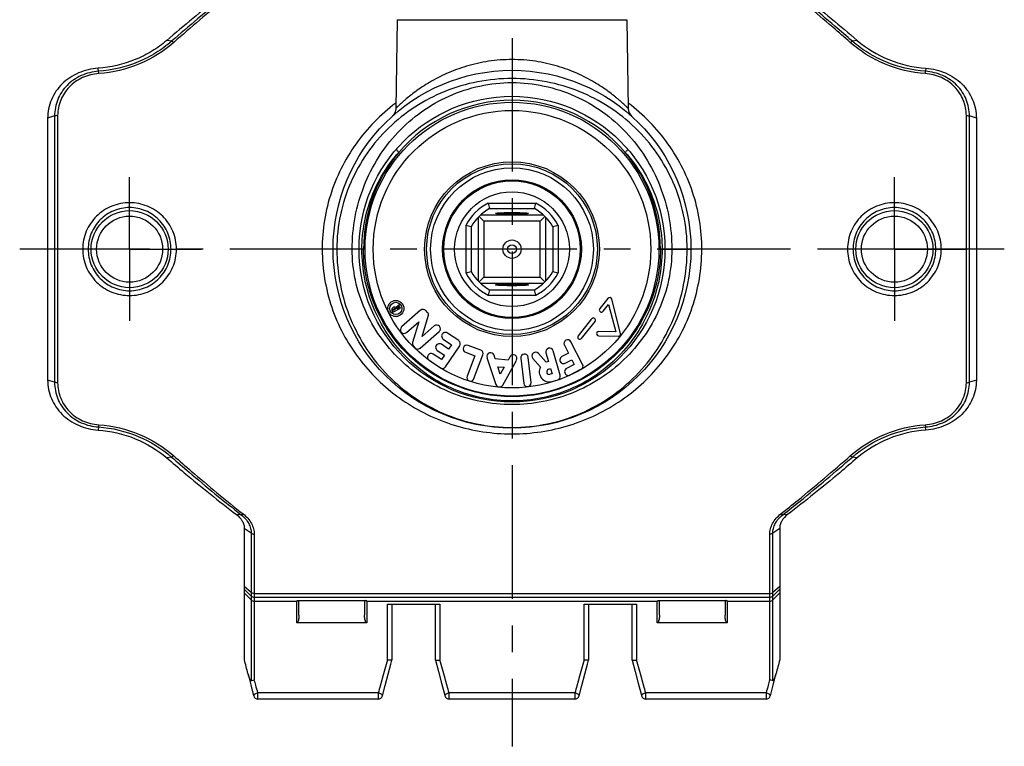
# Model space of a CAD drawing. Header units: millimetres. Extents: x 0 to 1000, y 0 to 1000.
# Tile 1 of 2: x 410 to 590, y 375 to 508. Entities that reach past the tile are written whole.
import ezdxf

# ---------------------------------------------------------------- set-up
doc = ezdxf.new("R2010")
doc.units = ezdxf.units.MM
doc.header["$LTSCALE"] = 65.185185
doc.linetypes.add('CENTER', pattern=[0.6, 0.375, -0.075, 0.075, -0.075])
doc.layers.get('0').update_dxf_attribs({"linetype": 'CONTINUOUS'})
for name, color, linetype in [('ACHSEN_S', 7, 'CONTINUOUS'), ('FASEN', 7, 'CONTINUOUS'), ('KOERPER', 7, 'CONTINUOUS'), ('KONST.EL_MIT_GEO', 7, 'CONTINUOUS')]:
    doc.layers.add(name, color=color, linetype=linetype)

msp = doc.modelspace()

# ---------------------------------------------------------------- linework, layer by layer
at = {"color": 7, "linetype": 'Continuous'}
for p, q in [((495.66, 474.14), (504.34, 474.14)), ((495.91, 473.15), (504.09, 473.15)), ((497, 472.24), (497, 472.24)), ((503, 472.24), (503, 472.24)), ((493.8, 471.51), (493.8, 459.88)), ((493.99, 471.7), (494.85, 470.84)), ((505.81, 471.89), (494.19, 471.89)), ((505.15, 470.84), (494.85, 470.84)), ((494.85, 470.84), (494.85, 460.54)), ((506.01, 471.7), (505.15, 470.84)), ((505.15, 460.54), (505.15, 470.84)), ((506.2, 459.88), (506.2, 471.51)), ((491.55, 470.04), (491.55, 461.35)), ((492.55, 469.79), (492.55, 461.6)), ((507.45, 469.79), (507.45, 461.6)), ((508.45, 470.04), (508.45, 461.35)), ((493.99, 459.68), (494.85, 460.54)), ((494.85, 460.54), (505.15, 460.54)), ((506.01, 459.68), (505.15, 460.54)), ((494.19, 459.49), (505.81, 459.49)), ((495.91, 458.24), (504.09, 458.24)), ((497, 459.15), (497, 459.15)), ((503, 459.15), (503, 459.15)), ((495.66, 457.24), (504.34, 457.24))]:
    msp.add_line(p, q, dxfattribs=at)
for radius in [12.5, 10.5, 1.68, 0.8]:
    msp.add_circle((500, 465.69), radius, dxfattribs=at)
for centre, radius, start, end in [((500, 465.69), 9.5, 117.1908, 152.8092), ((566.4, 491.23), 72.77, 193.5755, 194.3859), ((433.6, 491.23), 72.77, 345.6141, 346.4245), ((500, 465.69), 9.5, 27.1908, 62.8092), ((500, 465.69), 8.5, 118.7958, 151.2042), ((500, 465.69), 8.5, 28.7958, 61.2042), ((473.93, 397.12), 75.01, 75.6262, 76.4123), ((525.53, 399.3), 72.77, 103.5755, 104.3859), ((474.47, 532.09), 72.77, 283.5755, 284.3859), ((500, 465.69), 8.5, 208.7958, 241.2042), ((500, 465.69), 8.5, 298.7958, 331.2042), ((525.53, 532.09), 72.77, 255.6141, 256.4245), ((500, 465.69), 9.5, 207.1908, 242.8092), ((500, 465.69), 9.5, 297.1908, 332.8092), ((566.4, 440.16), 72.77, 165.6141, 166.4245), ((433.6, 440.16), 72.77, 13.5755, 14.3859)]:
    msp.add_arc(centre, radius, start, end, dxfattribs=at)
for points, knots in [([(497, 472.24), (497, 472.25), (497.02, 472.26), (497.07, 472.27), (497.14, 472.29), (497.29, 472.31), (497.54, 472.33), (497.9, 472.35), (498.35, 472.37), (498.87, 472.38), (499.42, 472.39), (500, 472.39), (500.58, 472.39), (501.13, 472.38), (501.65, 472.37), (502.1, 472.35), (502.46, 472.33), (502.71, 472.31), (502.86, 472.29), (502.94, 472.27), (502.98, 472.26), (503, 472.25), (503, 472.24)], [0, 0, 0, 0, 0.00343, 0.010987, 0.023072, 0.03966, 0.085816, 0.147808, 0.223288, 0.309401, 0.402835, 0.500001, 0.597167, 0.6906, 0.776712, 0.852196, 0.91419, 0.960337, 0.976923, 0.989017, 0.996585, 1, 1, 1, 1]), ([(503, 472.24), (502.99, 472.23), (502.96, 472.22), (502.91, 472.2), (502.83, 472.19), (502.67, 472.17), (502.41, 472.15), (502.05, 472.13), (501.6, 472.11), (501.1, 472.1), (500.56, 472.09), (500, 472.09), (499.44, 472.09), (498.9, 472.1), (498.4, 472.11), (497.96, 472.13), (497.59, 472.15), (497.33, 472.17), (497.17, 472.19), (497.09, 472.2), (497.04, 472.22), (497.01, 472.23), (497, 472.24)], [0, 0, 0, 0, 0.005138, 0.014442, 0.02802, 0.045795, 0.093386, 0.155577, 0.230156, 0.314474, 0.405482, 0.4999, 0.594322, 0.685341, 0.769675, 0.844281, 0.906504, 0.954122, 0.97191, 0.985509, 0.994845, 1, 1, 1, 1]), ([(497, 459.15), (497.01, 459.16), (497.04, 459.17), (497.09, 459.18), (497.17, 459.2), (497.33, 459.22), (497.59, 459.24), (497.96, 459.26), (498.4, 459.27), (498.9, 459.29), (499.44, 459.29), (500, 459.3), (500.56, 459.29), (501.1, 459.29), (501.6, 459.27), (502.05, 459.26), (502.41, 459.24), (502.67, 459.22), (502.83, 459.2), (502.91, 459.18), (502.96, 459.17), (502.99, 459.16), (503, 459.15)], [0, 0, 0, 0, 0.005155, 0.014491, 0.02809, 0.045878, 0.093496, 0.155719, 0.230325, 0.314659, 0.405678, 0.5001, 0.594518, 0.685526, 0.769844, 0.844423, 0.906614, 0.954205, 0.97198, 0.985558, 0.994862, 1, 1, 1, 1]), ([(503, 459.15), (503, 459.14), (502.98, 459.13), (502.94, 459.11), (502.86, 459.1), (502.71, 459.08), (502.46, 459.06), (502.1, 459.04), (501.65, 459.02), (501.13, 459.01), (500.58, 459), (500, 458.99), (499.42, 459), (498.87, 459.01), (498.35, 459.02), (497.9, 459.04), (497.54, 459.06), (497.29, 459.08), (497.14, 459.1), (497.07, 459.11), (497.02, 459.13), (497, 459.14), (497, 459.15)], [0, 0, 0, 0, 0.003415, 0.010983, 0.023077, 0.039663, 0.08581, 0.147804, 0.223288, 0.3094, 0.402833, 0.499999, 0.597165, 0.690599, 0.776712, 0.852192, 0.914184, 0.96034, 0.976928, 0.989013, 0.99657, 1, 1, 1, 1])]:
    msp.add_open_spline(points, degree=3, knots=knots, dxfattribs=at)
at = {"layer": 'ACHSEN_S', "color": 40, "linetype": 'CENTER'}
for p, q in [((500, 621.69), (500, 374.65)), ((590.12, 465.69), (409.88, 465.69))]:
    msp.add_line(p, q, dxfattribs=at)
at = {"layer": 'FASEN', "color": 7, "linetype": 'Continuous'}
for p, q in [((415, 489.66), (415, 441.73)), ((585, 489.66), (585, 441.73)), ((451, 414.55), (451, 390.5)), ((549, 414.55), (549, 390.5))]:
    msp.add_line(p, q, dxfattribs=at)
for points, knots in [([(449.54, 514.3), (448.48, 513.49), (444.17, 510.1), (439.94, 506.61), (436.79, 503.9)], [0, 0, 0, 0, 0.242583, 1, 1, 1, 1]), ([(550.46, 514.3), (551.52, 513.49), (555.83, 510.1), (560.06, 506.61), (563.21, 503.9)], [0, 0, 0, 0, 0.242588, 1, 1, 1, 1]), ([(436.79, 503.9), (435.95, 503.18), (434.1, 501.85), (430, 499.79), (426.54, 498.98), (424.22, 498.82)], [0, 0, 0, 0, 0.242186, 0.492655, 1, 1, 1, 1]), ([(563.21, 503.9), (564.92, 502.44), (568.92, 500.04), (573.46, 498.98), (575.78, 498.82)], [0, 0, 0, 0, 0.491223, 1, 1, 1, 1]), ([(424.22, 498.82), (422.99, 498.74), (420.58, 498.16), (418.01, 496.46), (416.48, 494.63), (415.63, 493.09), (415.12, 491.41), (415, 490.24), (415, 489.66)], [0, 0, 0, 0, 0.258031, 0.509754, 0.633234, 0.755502, 0.877451, 1, 1, 1, 1]), ([(575.78, 498.82), (577.01, 498.74), (579.42, 498.16), (581.99, 496.46), (583.52, 494.63), (584.37, 493.09), (584.88, 491.41), (585, 490.24), (585, 489.66)], [0, 0, 0, 0, 0.258051, 0.509767, 0.633244, 0.755509, 0.877455, 1, 1, 1, 1]), ([(415, 441.73), (415, 441.15), (415.12, 439.98), (415.63, 438.3), (416.48, 436.76), (418.01, 434.93), (420.58, 433.23), (422.99, 432.65), (424.22, 432.57)], [0, 0, 0, 0, 0.122549, 0.244498, 0.366766, 0.490246, 0.741969, 1, 1, 1, 1]), ([(585, 441.73), (585, 441.15), (584.88, 439.98), (584.37, 438.3), (583.52, 436.76), (581.99, 434.93), (579.42, 433.23), (577.01, 432.65), (575.78, 432.57)], [0, 0, 0, 0, 0.122545, 0.244491, 0.366756, 0.490233, 0.741949, 1, 1, 1, 1]), ([(424.22, 432.57), (426.54, 432.4), (431.08, 431.35), (435.08, 428.95), (436.79, 427.49)], [0, 0, 0, 0, 0.509119, 1, 1, 1, 1]), ([(575.78, 432.57), (573.46, 432.4), (568.92, 431.35), (564.92, 428.95), (563.21, 427.49)], [0, 0, 0, 0, 0.509195, 1, 1, 1, 1]), ([(436.79, 427.49), (437.86, 426.57), (442.04, 423.02), (446.31, 419.58), (449.54, 417.09)], [0, 0, 0, 0, 0.257224, 1, 1, 1, 1]), ([(563.21, 427.49), (562.14, 426.57), (557.96, 423.02), (553.69, 419.58), (550.46, 417.09)], [0, 0, 0, 0, 0.257226, 1, 1, 1, 1]), ([(449.54, 417.09), (449.97, 416.77), (450.53, 416.18), (450.93, 415.25), (451, 414.78), (451, 414.55)], [0, 0, 0, 0, 0.537865, 0.776191, 1, 1, 1, 1]), ([(550.46, 417.09), (550.03, 416.77), (549.47, 416.18), (549.07, 415.25), (549, 414.78), (549, 414.55)], [0, 0, 0, 0, 0.537866, 0.776191, 1, 1, 1, 1])]:
    msp.add_open_spline(points, degree=3, knots=knots, dxfattribs=at)
at = {"layer": 'KOERPER', "color": 7, "linetype": 'Continuous'}
for p, q in [((479, 507.71), (478.72, 491.46)), ((479, 507.71), (521, 507.71)), ((521, 507.71), (521.28, 491.46)), ((517.55, 456.67), (516.07, 454.81)), ((519.89, 450.23), (518.25, 456.52)), ((478.03, 454.47), (478.18, 454.17)), ((478.39, 455.04), (478.18, 454.93)), ((478.18, 454.17), (479.59, 454.89)), ((478.28, 454.48), (478.23, 454.58)), ((478.28, 454.73), (478.5, 454.84)), ((478.69, 454.69), (478.28, 454.48)), ((478.64, 454.79), (478.69, 454.69)), ((479.28, 455.5), (478.72, 455.03)), ((478.87, 454.86), (479.39, 455.29)), ((478.9, 454.79), (478.87, 454.86)), ((479.49, 455.09), (478.9, 454.79)), ((479.39, 455.29), (479.28, 455.5)), ((479.59, 454.89), (479.49, 455.09)), ((483.28, 454.49), (479.79, 451.44)), ((484.54, 454.09), (484.24, 454.43)), ((516.69, 454.31), (517.69, 455.55)), ((517.69, 455.55), (519, 450.54)), ((483.53, 449.67), (484.68, 453.45)), ((514.58, 452.95), (512.11, 449.85)), ((512.74, 449.35), (515.21, 452.45)), ((480.69, 450.42), (482.93, 452.38)), ((482.93, 452.38), (481.79, 448.6)), ((483.19, 447.56), (486.68, 450.61)), ((485.78, 451.64), (483.53, 449.67)), ((519, 450.54), (515.9, 450.63)), ((487.42, 449.19), (488.92, 448.19)), ((490.25, 448.94), (488.18, 450.32)), ((515.87, 449.83), (519.49, 449.73)), ((481.93, 447.96), (482.23, 447.62)), ((486.32, 447.14), (487.63, 446.26)), ((488.39, 447.39), (487.08, 448.27)), ((487.85, 444.14), (490.43, 447.99)), ((488.92, 448.19), (488.39, 447.39)), ((494.3, 447.19), (491.97, 448.08)), ((508.82, 442.62), (507.52, 447.07)), ((509.59, 448.1), (510.34, 446.64)), ((512.92, 444.6), (510.8, 448.73)), ((484.84, 445.34), (486.9, 443.95)), ((487.1, 445.46), (485.59, 446.47)), ((487.63, 446.26), (487.1, 445.46)), ((491.49, 446.81), (493.18, 446.17)), ((493.18, 446.17), (491.77, 442.46)), ((493.04, 441.98), (494.69, 446.32)), ((495.42, 445.84), (497.06, 440.92)), ((496.94, 445.58), (496.71, 446.27)), ((499.28, 445.36), (496.94, 445.58)), ((498.3, 440.8), (500.82, 445.33)), ((499.63, 446), (499.28, 445.36)), ((501.61, 445.72), (502.14, 441.11)), ((503.49, 441.26), (502.96, 445.87)), ((503.81, 445.69), (505.2, 444.1)), ((506.23, 444.99), (504.83, 446.58)), ((506.22, 446.69), (506.68, 445.11)), ((510.34, 446.64), (509.13, 446.02)), ((509.75, 444.81), (510.96, 445.44)), ((510.96, 445.44), (511.4, 444.58)), ((497.41, 444.17), (498.56, 444.06)), ((497.86, 442.81), (497.41, 444.17)), ((498.56, 444.06), (497.86, 442.81)), ((506.68, 445.11), (506.23, 444.99)), ((506.69, 443.7), (507.06, 443.81)), ((507.06, 443.81), (507.33, 442.89)), ((511.4, 444.58), (510, 443.86)), ((510.62, 442.65), (512.63, 443.69)), ((507.33, 442.89), (506.96, 442.78)), ((507.34, 441.48), (508.36, 441.77))]:
    msp.add_line(p, q, dxfattribs=at)
at = {"layer": 'KOERPER', "color": 40, "linetype": 'CENTER'}
for p, q in [((430, 465.69), (430, 478.85)), ((570, 465.69), (570, 478.85)), ((430, 465.69), (416.84, 465.69)), ((430, 465.69), (430, 452.54)), ((430, 465.69), (443.16, 465.69)), ((570, 465.69), (556.84, 465.69)), ((570, 465.69), (583.16, 465.69)), ((570, 465.69), (570, 452.54))]:
    msp.add_line(p, q, dxfattribs=at)
at = {"layer": 'KOERPER', "color": 7, "linetype": 'Continuous'}
for centre, radius in [((500, 465.69), 12.7), ((478.73, 454.83), 1.47), ((478.73, 454.83), 1.13)]:
    msp.add_circle(centre, radius, dxfattribs=at)
for centre, radius, start, end in [((517.86, 456.42), 0.4, 14.6262, 141.4162), ((478.33, 454.63), 0.34, 117.0544, 207.0544), ((478.33, 454.63), 0.11, 117.0544, 207.0544), ((478.55, 454.74), 0.34, 59.7468, 117.0544), ((478.55, 454.74), 0.11, 27.0544, 117.0544), ((483.73, 453.98), 0.68, 41.1846, 131.1846), ((516.38, 454.56), 0.4, 141.4162, 321.4162), ((484.03, 453.64), 0.68, 343.1846, 41.1846), ((514.9, 452.7), 0.4, 321.4162, 141.4162), ((480.24, 450.93), 0.68, 131.1846, 311.1846), ((486.23, 451.12), 0.68, 311.1846, 131.1846), ((515.88, 450.23), 0.4, 88.2862, 268.4445), ((487.8, 449.76), 0.68, 56.1209, 236.1209), ((489.87, 448.37), 0.68, 326.1209, 56.1209), ((510.19, 448.41), 0.68, 27.3, 207.3), ((512.43, 449.6), 0.4, 141.4162, 321.4162), ((519.5, 450.13), 0.4, 268.4445, 14.6262), ((482.44, 448.41), 0.68, 163.1846, 221.1846), ((482.74, 448.07), 0.68, 221.1846, 311.1846), ((486.7, 447.7), 0.68, 56.1209, 236.1209), ((491.73, 447.44), 0.68, 69.1771, 249.1771), ((494.05, 446.56), 0.68, 339.1771, 69.1771), ((506.87, 446.88), 0.68, 16.258, 196.258), ((485.21, 445.91), 0.68, 56.1209, 236.1209), ((496.07, 446.05), 0.68, 18.4131, 198.4131), ((500.23, 445.67), 0.68, 330.9131, 150.9131), ((502.29, 445.8), 0.68, 6.5547, 186.5547), ((504.32, 446.14), 0.68, 41.258, 221.258), ((509.44, 445.42), 0.68, 117.3, 297.3), ((487.28, 444.52), 0.68, 236.1209, 326.1209), ((506.83, 443.24), 1.84, 152.1076, 286.258), ((506.83, 443.24), 0.48, 106.258, 286.258), ((510.31, 443.25), 0.68, 117.3, 297.3), ((512.32, 444.29), 0.68, 297.3, 27.3), ((492.41, 442.22), 0.68, 159.1771, 339.1771), ((508.17, 442.42), 0.68, 286.258, 16.258), ((497.71, 441.13), 0.68, 198.4131, 330.9131), ((502.82, 441.19), 0.68, 186.5547, 6.5547)]:
    msp.add_arc(centre, radius, start, end, dxfattribs=at)
at = {"layer": 'KONST.EL_MIT_GEO', "color": 7, "linetype": 'Continuous'}
for p, q in [((437.68, 503.76), (436.79, 503.9)), ((563.21, 503.9), (562.32, 503.76)), ((424.31, 498.26), (424.22, 498.82)), ((575.78, 498.82), (575.69, 498.26)), ((416.27, 490.08), (415, 489.66)), ((416.27, 490.08), (416.27, 441.31)), ((416.83, 490.16), (416.83, 441.23)), ((583.17, 441.23), (583.17, 490.16)), ((585, 489.66), (583.73, 490.08)), ((583.73, 441.31), (583.73, 490.08)), ((473.1, 465.69), (467.25, 465.69)), ((526.9, 465.69), (532.75, 465.69)), ((416.27, 441.31), (415, 441.73)), ((585, 441.73), (583.73, 441.31)), ((424.31, 433.13), (424.22, 432.57)), ((575.78, 432.57), (575.69, 433.13)), ((437.68, 427.63), (436.79, 427.49)), ((563.21, 427.49), (562.32, 427.63)), ((450.44, 417.04), (449.54, 417.09)), ((550.46, 417.09), (549.56, 417.04)), ((452.27, 413.66), (451, 414.55)), ((549, 414.55), (547.73, 413.66)), ((452.27, 413.66), (452.27, 386.7)), ((452.83, 413.5), (452.83, 386.81)), ((547.17, 386.81), (547.17, 413.5)), ((547.73, 386.7), (547.73, 413.66)), ((452.27, 402.83), (451, 403.92)), ((549, 403.92), (547.73, 402.83)), ((452.27, 402.17), (451, 403.43)), ((452.27, 401.48), (451, 402.74)), ((452.83, 402.63), (547.17, 402.63)), ((452.83, 401.94), (547.17, 401.94)), ((549, 403.43), (547.73, 402.17)), ((549, 402.74), (547.73, 401.48)), ((452.83, 401.24), (460.6, 401.24)), ((460.6, 397.27), (460.6, 401.29)), ((461, 398.64), (461, 401.36)), ((461.42, 401.37), (461.5, 401.37)), ((461.5, 401.37), (461.5, 401.37)), ((472.5, 401.37), (472.5, 401.37)), ((473, 401.36), (473, 398.64)), ((473.4, 401.29), (473.4, 397.27)), ((473.4, 401.24), (526.6, 401.24)), ((477.2, 400.68), (486.8, 400.68)), ((477.2, 390.46), (477.2, 400.68)), ((478, 400.68), (478, 390.43)), ((486, 390.43), (486, 400.68)), ((486.8, 400.68), (486.8, 390.46)), ((513.2, 400.68), (522.8, 400.68)), ((513.2, 390.46), (513.2, 400.68)), ((514, 400.68), (514, 390.43)), ((522, 390.43), (522, 400.68)), ((522.8, 400.68), (522.8, 390.46)), ((526.6, 397.27), (526.6, 401.29)), ((527, 398.64), (527, 401.36)), ((527.42, 401.37), (527.5, 401.37)), ((527.5, 401.37), (527.5, 401.37)), ((538.5, 401.37), (538.5, 401.37)), ((539, 401.36), (539, 398.64)), ((539.4, 401.29), (539.4, 397.27)), ((539.4, 401.24), (547.17, 401.24)), ((473.4, 397.27), (460.6, 397.27)), ((539.4, 397.27), (526.6, 397.27)), ((477.32, 387.89), (477.8, 389.7)), ((477.8, 389.7), (478, 390.43)), ((478, 390.43), (478, 390.43)), ((486, 390.43), (486.55, 388.36)), ((486, 390.43), (486, 390.43)), ((513.32, 387.89), (513.8, 389.7)), ((513.8, 389.7), (514, 390.43)), ((514, 390.43), (514, 390.43)), ((522, 390.43), (522.55, 388.36)), ((522, 390.43), (522, 390.43)), ((451.68, 387.89), (452.2, 385.89)), ((476.78, 385.82), (477.32, 387.89)), ((486.55, 388.36), (487.12, 386.19)), ((512.78, 385.82), (513.32, 387.89)), ((522.55, 388.36), (523.12, 386.19)), ((547.79, 385.87), (548.32, 387.89)), ((452.2, 385.89), (452.71, 383.9)), ((476.29, 383.9), (476.78, 385.82)), ((487.12, 386.19), (487.58, 384.42)), ((512.29, 383.9), (512.78, 385.82)), ((523.12, 386.19), (523.58, 384.42)), ((547.29, 383.9), (547.79, 385.87)), ((475.51, 384.43), (453.49, 384.43)), ((453.49, 383.3), (453.49, 384.43)), ((475.51, 384.43), (475.51, 383.3)), ((487.58, 384.42), (487.71, 383.9)), ((511.51, 384.43), (488.49, 384.43)), ((488.49, 383.3), (488.49, 384.43)), ((511.51, 384.43), (511.51, 383.3)), ((523.58, 384.42), (523.71, 383.9)), ((546.51, 384.43), (524.49, 384.43)), ((524.49, 383.3), (524.49, 384.43)), ((546.51, 384.43), (546.51, 383.3)), ((452.71, 383.9), (452.71, 383.9)), ((475.51, 383.3), (453.49, 383.3)), ((511.51, 383.3), (488.49, 383.3)), ((546.51, 383.3), (524.49, 383.3))]:
    msp.add_line(p, q, dxfattribs=at)
for points in [[(478.72, 491.46), (478.71, 491.4), (478.71, 491.28), (478.69, 491.16), (478.66, 491.04), (478.63, 490.92), (478.59, 490.8), (478.55, 490.69), (478.5, 490.58), (478.44, 490.47), (478.37, 490.37), (478.3, 490.27), (478.22, 490.18), (478.14, 490.09), (478.06, 490.01)], [(460.75, 401.33), (460.75, 401.33), (460.75, 401.33), (460.75, 401.33), (460.75, 401.33), (460.76, 401.33), (460.77, 401.33), (460.78, 401.34), (460.79, 401.34), (460.81, 401.34), (460.82, 401.34), (460.84, 401.34), (460.86, 401.35), (460.89, 401.35), (460.91, 401.35), (460.94, 401.35), (460.97, 401.36), (461, 401.36), (461.03, 401.36), (461.06, 401.36), (461.1, 401.36), (461.13, 401.36), (461.17, 401.37), (461.21, 401.37), (461.25, 401.37), (461.29, 401.37), (461.33, 401.37), (461.38, 401.37), (461.42, 401.37)], [(461.5, 401.37), (472.56, 401.37), (472.6, 401.37), (472.65, 401.37), (472.69, 401.37), (472.73, 401.37), (472.77, 401.37), (472.81, 401.37), (472.85, 401.36), (472.89, 401.36), (472.92, 401.36), (472.96, 401.36), (472.99, 401.36), (473.02, 401.36), (473.05, 401.35), (473.08, 401.35), (473.1, 401.35), (473.12, 401.35), (473.15, 401.35), (473.17, 401.34), (473.18, 401.34), (473.2, 401.34), (473.21, 401.34), (473.23, 401.34), (473.24, 401.33), (473.24, 401.33), (473.25, 401.33)], [(526.75, 401.33), (526.75, 401.33), (526.75, 401.33), (526.75, 401.33), (526.75, 401.33), (526.76, 401.33), (526.77, 401.33), (526.78, 401.34), (526.79, 401.34), (526.81, 401.34), (526.82, 401.34), (526.84, 401.34), (526.86, 401.35), (526.89, 401.35), (526.91, 401.35), (526.94, 401.35), (526.97, 401.36), (527, 401.36), (527.03, 401.36), (527.06, 401.36), (527.1, 401.36), (527.13, 401.36), (527.17, 401.37), (527.21, 401.37), (527.25, 401.37), (527.29, 401.37), (527.33, 401.37), (527.38, 401.37), (527.42, 401.37)], [(527.5, 401.37), (538.56, 401.37), (538.6, 401.37), (538.65, 401.37), (538.69, 401.37), (538.73, 401.37), (538.77, 401.37), (538.81, 401.37), (538.85, 401.36), (538.89, 401.36), (538.92, 401.36), (538.96, 401.36), (538.99, 401.36), (539.02, 401.36), (539.05, 401.35), (539.08, 401.35), (539.1, 401.35), (539.12, 401.35), (539.15, 401.35), (539.17, 401.34), (539.18, 401.34), (539.2, 401.34), (539.21, 401.34), (539.23, 401.34), (539.24, 401.33), (539.24, 401.33), (539.25, 401.33)]]:
    msp.add_lwpolyline(points, dxfattribs=at)
for centre, radius in [((500, 465.69), 32.75), ((500, 465.69), 28), ((500, 465.69), 26.9), ((500, 465.69), 25.4), ((500, 465.69), 16), ((500, 465.69), 15.64), ((500, 465.69), 14.9), ((430, 465.69), 7.05), ((570, 465.69), 7.05), ((430, 465.69), 6.05), ((570, 465.69), 6.05)]:
    msp.add_circle(centre, radius, dxfattribs=at)
for centre, radius, start, end in [((500, 465.69), 27.27, 40.5074, 139.4926), ((523.28, 491.49), 2, 181, 227.931), ((500.37, 465.71), 27.54, 140.0157, 180.0315), ((499.63, 465.71), 27.54, 359.9685, 39.9844), ((452.83, 402.74), 0.801, 225.133, 270.0212), ((547.17, 402.74), 0.801, 269.9788, 314.867), ((452.83, 402.04), 0.801, 225.133, 270.0212), ((547.17, 402.04), 0.801, 269.9788, 314.867), ((-99.37, 246.11), 569, 14.4361, 14.7005), ((944.05, 256.38), 485.73, 163.9756, 164.3894), ((16.58, 255.42), 489.22, 15.612, 16.0229), ((980.05, 256.38), 485.73, 163.9756, 164.3894), ((52.58, 255.42), 489.22, 15.612, 16.0229), ((1114.07, 242.29), 584.18, 165.30292, 165.56046), ((462.78, 390.82), 11.48, 194.4318, 194.802), ((537.22, 390.82), 11.48, 345.1979, 345.5682), ((22.24, 266.8), 447, 15.4473, 15.5747), ((83.99, 283.84), 382.94, 15.2288, 15.4506), ((878.96, 274.5), 418.16, 164.3813, 164.7589), ((66.6, 269.41), 437.28, 15.2496, 15.6108), ((914.96, 274.5), 418.16, 164.3813, 164.7589), ((102.6, 269.41), 437.28, 15.2496, 15.6108), ((929.26, 280.18), 396.69, 164.5499, 164.764), ((973.72, 267.92), 442.81, 164.4247, 164.5533), ((453.49, 384.1), 0.8, 194.3111, 270), ((475.51, 384.1), 0.8, 270, 345.6773), ((488.49, 384.1), 0.8, 194.311, 270), ((511.51, 384.1), 0.8, 270, 345.6773), ((524.49, 384.1), 0.8, 194.311, 270), ((546.51, 384.1), 0.8, 270, 345.6772)]:
    msp.add_arc(centre, radius, start, end, dxfattribs=at)
for points, knots in [([(450.44, 514.34), (449.37, 513.51), (445.06, 510.07), (440.83, 506.51), (437.68, 503.76)], [0, 0, 0, 0, 0.244548, 1, 1, 1, 1]), ([(450.79, 514.18), (449.73, 513.34), (445.43, 509.88), (441.21, 506.3), (438.08, 503.54)], [0, 0, 0, 0, 0.244531, 1, 1, 1, 1]), ([(561.93, 503.54), (560.87, 504.47), (556.7, 508.1), (552.44, 511.63), (549.21, 514.19)], [0, 0, 0, 0, 0.255227, 1, 1, 1, 1]), ([(562.32, 503.76), (561.25, 504.69), (557.07, 508.3), (552.8, 511.8), (549.56, 514.34)], [0, 0, 0, 0, 0.255208, 1, 1, 1, 1]), ([(437.68, 503.76), (436.79, 502.98), (434.84, 501.55), (430.48, 499.31), (426.79, 498.44), (424.31, 498.26)], [0, 0, 0, 0, 0.242718, 0.491977, 1, 1, 1, 1]), ([(438.08, 503.54), (436.23, 501.92), (431.88, 499.22), (426.91, 498.03), (424.36, 497.85)], [0, 0, 0, 0, 0.491221, 1, 1, 1, 1]), ([(438.08, 503.54), (438.01, 503.6), (437.89, 503.69), (437.75, 503.75), (437.68, 503.76)], [0, 0, 0, 0, 0.572103, 1, 1, 1, 1]), ([(561.92, 503.54), (561.99, 503.6), (562.11, 503.69), (562.25, 503.75), (562.32, 503.76)], [0, 0, 0, 0, 0.572168, 1, 1, 1, 1]), ([(575.64, 497.85), (573.1, 498.03), (569.31, 498.94), (564.84, 501.26), (562.84, 502.73), (561.93, 503.54)], [0, 0, 0, 0, 0.507955, 0.757222, 1, 1, 1, 1]), ([(575.69, 498.26), (573.21, 498.44), (569.52, 499.31), (565.16, 501.55), (563.21, 502.98), (562.32, 503.76)], [0, 0, 0, 0, 0.508023, 0.757283, 1, 1, 1, 1]), ([(500, 500.41), (498.56, 500.41), (495.74, 500.2), (491.72, 499.3), (488.64, 498.16), (486.43, 497.09), (484.94, 496.27), (483.6, 495.43), (482.4, 494.6), (481.35, 493.8), (480.58, 493.16), (480.05, 492.7), (479.71, 492.4), (479.42, 492.13), (479.18, 491.9), (479.01, 491.74), (478.9, 491.63), (478.83, 491.57), (478.78, 491.52), (478.75, 491.49), (478.73, 491.47), (478.72, 491.46), (478.72, 491.46)], [0, 0, 0, 0, 0.182061, 0.357221, 0.520402, 0.596446, 0.668264, 0.73542, 0.79736, 0.853335, 0.902338, 0.923829, 0.943064, 0.95984, 0.973949, 0.985183, 0.989665, 0.993361, 0.996254, 0.998332, 0.999583, 1, 1, 1, 1]), ([(521.28, 491.46), (521.28, 491.45), (521.27, 491.48), (521.25, 491.48), (521.21, 491.52), (521.17, 491.57), (521.1, 491.63), (520.99, 491.74), (520.82, 491.9), (520.58, 492.13), (520.29, 492.4), (519.95, 492.7), (519.57, 493.03), (519.14, 493.39), (518.5, 493.91), (517.6, 494.6), (516.4, 495.43), (515.06, 496.27), (513.57, 497.09), (511.95, 497.87), (510.2, 498.59), (507.67, 499.44), (504.26, 500.2), (501.44, 500.41), (500, 500.41)], [0, 0, 0, 0, 0.000417, 0.001668, 0.003745, 0.006638, 0.010334, 0.014815, 0.026049, 0.040156, 0.056931, 0.076165, 0.097654, 0.121208, 0.146655, 0.202625, 0.264559, 0.331709, 0.403521, 0.479558, 0.559448, 0.642811, 0.817955, 1, 1, 1, 1]), ([(424.31, 498.26), (423.23, 498.18), (421.1, 497.66), (418.43, 495.83), (416.66, 493.18), (416.26, 491.1), (416.27, 490.08)], [0, 0, 0, 0, 0.258586, 0.510483, 0.755952, 1, 1, 1, 1]), ([(424.36, 497.85), (423.35, 497.78), (421.35, 497.28), (418.85, 495.56), (417.21, 493.06), (416.84, 491.12), (416.83, 490.16)], [0, 0, 0, 0, 0.258351, 0.510127, 0.755708, 1, 1, 1, 1]), ([(424.36, 497.85), (424.36, 497.9), (424.34, 498.03), (424.33, 498.17), (424.31, 498.26)], [0, 0, 0, 0, 0.331147, 1, 1, 1, 1]), ([(575.64, 497.85), (575.64, 497.9), (575.66, 498.03), (575.67, 498.17), (575.69, 498.26)], [0, 0, 0, 0, 0.3312, 1, 1, 1, 1]), ([(583.17, 490.16), (583.17, 491.12), (582.79, 493.06), (581.15, 495.56), (578.65, 497.28), (576.65, 497.78), (575.64, 497.85)], [0, 0, 0, 0, 0.244292, 0.489873, 0.741649, 1, 1, 1, 1]), ([(583.73, 490.08), (583.74, 491.1), (583.34, 493.18), (581.57, 495.83), (578.9, 497.66), (576.77, 498.18), (575.69, 498.26)], [0, 0, 0, 0, 0.244048, 0.489517, 0.741414, 1, 1, 1, 1]), ([(500, 496.94), (497.89, 496.94), (493.68, 496.54), (487.64, 494.75), (482.12, 491.87), (477.3, 488.04), (473.31, 483.37), (470.29, 477.97), (468.37, 472), (467.93, 467.8), (467.93, 465.69)], [0, 0, 0, 0, 0.127541, 0.253805, 0.378205, 0.501094, 0.623581, 0.747093, 0.87266, 1, 1, 1, 1]), ([(470.74, 465.69), (470.74, 467.68), (471.11, 471.63), (472.75, 477.32), (475.4, 482.55), (478.95, 487.16), (483.34, 491), (488.43, 493.93), (494.06, 495.77), (498.02, 496.19), (500, 496.19)], [0, 0, 0, 0, 0.126863, 0.252539, 0.376676, 0.499854, 0.623111, 0.747405, 0.873164, 1, 1, 1, 1]), ([(532.07, 465.69), (532.07, 467.8), (531.63, 472), (529.71, 477.97), (526.69, 483.37), (522.7, 488.04), (517.88, 491.87), (512.36, 494.75), (506.32, 496.54), (502.11, 496.94), (500, 496.94)], [0, 0, 0, 0, 0.12734, 0.252907, 0.376419, 0.498906, 0.621795, 0.746195, 0.872459, 1, 1, 1, 1]), ([(500, 496.19), (501.98, 496.19), (505.94, 495.77), (511.57, 493.93), (516.67, 491), (521.05, 487.16), (524.6, 482.55), (527.25, 477.32), (528.89, 471.63), (529.26, 467.68), (529.26, 465.69)], [0, 0, 0, 0, 0.126837, 0.252595, 0.376889, 0.500147, 0.623325, 0.747461, 0.873137, 1, 1, 1, 1]), ([(478.73, 492.45), (477.34, 491.4), (474.7, 489.08), (471.33, 485.04), (468.6, 480.5), (466.61, 475.55), (465.43, 470.31), (465.11, 464.93), (465.68, 459.57), (467.09, 454.39), (469.3, 449.55), (472.23, 445.14), (475.78, 441.25), (479.88, 437.95), (484.45, 435.29), (489.4, 433.34), (494.63, 432.13), (498.21, 431.86), (500, 431.86)], [0, 0, 0, 0, 0.061687, 0.123476, 0.185618, 0.248256, 0.311363, 0.374738, 0.438068, 0.501065, 0.563569, 0.625598, 0.687335, 0.749064, 0.811078, 0.873587, 0.936622, 1, 1, 1, 1]), ([(500, 431.86), (501.79, 431.86), (505.37, 432.13), (510.6, 433.34), (515.55, 435.29), (520.12, 437.95), (524.22, 441.25), (527.77, 445.14), (530.7, 449.55), (532.91, 454.39), (534.32, 459.57), (534.89, 464.93), (534.57, 470.31), (533.39, 475.55), (531.4, 480.5), (528.67, 485.04), (525.3, 489.08), (522.66, 491.4), (521.27, 492.45)], [0, 0, 0, 0, 0.063378, 0.126413, 0.188922, 0.250936, 0.312665, 0.374402, 0.436431, 0.498935, 0.561932, 0.625262, 0.688637, 0.751744, 0.814382, 0.876524, 0.938313, 1, 1, 1, 1]), ([(416.83, 490.16), (416.78, 490.16), (416.59, 490.15), (416.4, 490.12), (416.27, 490.08)], [0, 0, 0, 0, 0.272824, 1, 1, 1, 1]), ([(583.17, 490.16), (583.22, 490.16), (583.41, 490.15), (583.6, 490.12), (583.73, 490.08)], [0, 0, 0, 0, 0.272959, 1, 1, 1, 1]), ([(472.53, 465.69), (472.53, 467.33), (472.84, 470.59), (474.17, 475.29), (476.31, 479.63), (478.22, 482.21), (479.27, 483.41)], [0, 0, 0, 0, 0.253316, 0.504645, 0.753279, 1, 1, 1, 1]), ([(478.87, 484.06), (478.85, 484.04), (478.85, 483.97), (478.88, 483.89), (478.95, 483.77), (479.08, 483.61), (479.2, 483.47), (479.27, 483.41)], [0, 0, 0, 0, 0.116286, 0.208534, 0.325903, 0.628659, 1, 1, 1, 1]), ([(521.13, 484.06), (521.15, 484.04), (521.15, 483.97), (521.12, 483.89), (521.05, 483.77), (520.92, 483.61), (520.8, 483.47), (520.73, 483.41)], [0, 0, 0, 0, 0.116286, 0.208533, 0.325902, 0.628659, 1, 1, 1, 1]), ([(520.73, 483.41), (521.78, 482.21), (523.69, 479.63), (525.83, 475.29), (527.16, 470.59), (527.47, 467.33), (527.47, 465.69)], [0, 0, 0, 0, 0.246721, 0.495355, 0.746684, 1, 1, 1, 1]), ([(438.58, 465.69), (438.58, 466.81), (438.13, 469.05), (436.21, 471.87), (433.35, 473.75), (430, 474.41), (426.65, 473.75), (423.79, 471.87), (421.87, 469.05), (421.42, 466.81), (421.42, 465.69)], [0, 0, 0, 0, 0.125041, 0.249967, 0.374912, 0.5, 0.625088, 0.750033, 0.87496, 1, 1, 1, 1]), ([(578.58, 465.69), (578.58, 466.81), (578.13, 469.05), (576.21, 471.87), (573.35, 473.75), (570, 474.41), (566.65, 473.75), (563.79, 471.87), (561.87, 469.05), (561.42, 466.81), (561.42, 465.69)], [0, 0, 0, 0, 0.125041, 0.249967, 0.374912, 0.5, 0.625088, 0.750033, 0.87496, 1, 1, 1, 1]), ([(437.58, 465.69), (437.58, 466.68), (437.19, 468.68), (435.51, 471.21), (432.98, 472.91), (430, 473.5), (427.02, 472.91), (424.49, 471.21), (422.81, 468.68), (422.42, 466.68), (422.42, 465.69)], [0, 0, 0, 0, 0.125089, 0.250009, 0.374921, 0.5, 0.625079, 0.749992, 0.874911, 1, 1, 1, 1]), ([(577.58, 465.69), (577.58, 466.68), (577.19, 468.68), (575.51, 471.21), (572.98, 472.91), (570, 473.5), (567.02, 472.91), (564.49, 471.21), (562.81, 468.68), (562.42, 466.68), (562.42, 465.69)], [0, 0, 0, 0, 0.125089, 0.250009, 0.374921, 0.5, 0.625079, 0.749992, 0.874911, 1, 1, 1, 1]), ([(421.42, 465.69), (421.42, 464.58), (421.87, 462.34), (423.79, 459.52), (426.65, 457.64), (430, 456.98), (433.35, 457.64), (436.21, 459.52), (438.13, 462.34), (438.58, 464.58), (438.58, 465.69)], [0, 0, 0, 0, 0.125017, 0.249912, 0.374863, 0.500001, 0.625138, 0.750088, 0.874983, 1, 1, 1, 1]), ([(422.42, 465.69), (422.42, 464.71), (422.81, 462.71), (424.49, 460.18), (427.02, 458.48), (430, 457.88), (432.98, 458.48), (435.51, 460.18), (437.19, 462.71), (437.58, 464.71), (437.58, 465.69)], [0, 0, 0, 0, 0.125066, 0.249955, 0.374872, 0.500001, 0.625129, 0.750045, 0.874933, 1, 1, 1, 1]), ([(467.93, 465.69), (467.93, 463.5), (468.36, 459.13), (470.24, 452.9), (473.24, 447.26), (477.18, 442.4), (481.94, 438.42), (487.42, 435.41), (493.51, 433.48), (497.82, 433.04), (500, 433.04)], [0, 0, 0, 0, 0.129705, 0.257407, 0.382145, 0.504232, 0.624956, 0.746378, 0.871064, 1, 1, 1, 1]), ([(500, 437.24), (498.09, 437.24), (494.28, 437.61), (488.81, 439.23), (483.79, 441.84), (479.38, 445.33), (475.7, 449.6), (472.91, 454.53), (471.14, 459.97), (470.74, 463.79), (470.74, 465.69)], [0, 0, 0, 0, 0.126601, 0.252106, 0.376266, 0.499659, 0.623199, 0.74767, 0.873389, 1, 1, 1, 1]), ([(500, 437.9), (498.17, 437.9), (494.51, 438.27), (489.29, 439.89), (484.53, 442.49), (480.4, 445.95), (477.01, 450.14), (474.47, 454.95), (472.89, 460.2), (472.53, 463.86), (472.53, 465.69)], [0, 0, 0, 0, 0.126756, 0.252252, 0.376235, 0.499403, 0.6228, 0.747285, 0.873159, 1, 1, 1, 1]), ([(527.17, 465.69), (527.17, 463.9), (526.81, 460.32), (525.22, 455.2), (522.67, 450.52), (519.29, 446.44), (515.19, 443.1), (510.49, 440.6), (505.37, 439.04), (500, 438.5), (494.63, 439.04), (489.51, 440.6), (484.81, 443.1), (480.71, 446.44), (477.33, 450.52), (474.78, 455.2), (473.19, 460.32), (472.83, 463.9), (472.83, 465.69)], [0, 0, 0, 0, 0.063234, 0.126065, 0.188325, 0.250155, 0.311922, 0.374046, 0.436781, 0.5, 0.56322, 0.625954, 0.688078, 0.749845, 0.811675, 0.873935, 0.936765, 1, 1, 1, 1]), ([(529.26, 465.69), (529.26, 463.79), (528.86, 459.97), (527.09, 454.53), (524.3, 449.6), (520.62, 445.33), (516.21, 441.84), (511.19, 439.23), (505.72, 437.61), (501.91, 437.24), (500, 437.24)], [0, 0, 0, 0, 0.126611, 0.25233, 0.376801, 0.500341, 0.623734, 0.747894, 0.873399, 1, 1, 1, 1]), ([(500, 433.04), (502.18, 433.04), (506.49, 433.48), (512.58, 435.41), (518.06, 438.42), (522.82, 442.4), (526.76, 447.26), (529.76, 452.9), (531.64, 459.13), (532.07, 463.5), (532.07, 465.69)], [0, 0, 0, 0, 0.128936, 0.253621, 0.375042, 0.495766, 0.617854, 0.742593, 0.870295, 1, 1, 1, 1]), ([(527.47, 465.69), (527.47, 463.86), (527.11, 460.2), (525.53, 454.95), (522.99, 450.14), (519.6, 445.95), (515.47, 442.49), (510.71, 439.89), (505.49, 438.27), (501.83, 437.9), (500, 437.9)], [0, 0, 0, 0, 0.126841, 0.252715, 0.3772, 0.500597, 0.623765, 0.747748, 0.873244, 1, 1, 1, 1]), ([(561.42, 465.69), (561.42, 464.58), (561.87, 462.34), (563.79, 459.52), (566.65, 457.64), (570, 456.98), (573.35, 457.64), (576.21, 459.52), (578.13, 462.34), (578.58, 464.58), (578.58, 465.69)], [0, 0, 0, 0, 0.125017, 0.249912, 0.374863, 0.500001, 0.625138, 0.750088, 0.874983, 1, 1, 1, 1]), ([(562.42, 465.69), (562.42, 464.71), (562.81, 462.71), (564.49, 460.18), (567.02, 458.48), (570, 457.88), (572.98, 458.48), (575.51, 460.18), (577.19, 462.71), (577.58, 464.71), (577.58, 465.69)], [0, 0, 0, 0, 0.125066, 0.249955, 0.374872, 0.500001, 0.625129, 0.750045, 0.874933, 1, 1, 1, 1]), ([(416.27, 441.31), (416.26, 440.29), (416.66, 438.21), (418.43, 435.56), (421.1, 433.73), (423.23, 433.2), (424.31, 433.13)], [0, 0, 0, 0, 0.244047, 0.489514, 0.74141, 1, 1, 1, 1]), ([(416.83, 441.23), (416.78, 441.23), (416.59, 441.24), (416.4, 441.27), (416.27, 441.31)], [0, 0, 0, 0, 0.272963, 1, 1, 1, 1]), ([(416.83, 441.23), (416.83, 440.27), (417.21, 438.33), (418.85, 435.83), (421.35, 434.1), (423.35, 433.61), (424.36, 433.54)], [0, 0, 0, 0, 0.24429, 0.489869, 0.741644, 1, 1, 1, 1]), ([(575.64, 433.54), (576.65, 433.61), (578.65, 434.1), (581.15, 435.83), (582.79, 438.33), (583.17, 440.27), (583.17, 441.23)], [0, 0, 0, 0, 0.258356, 0.510131, 0.75571, 1, 1, 1, 1]), ([(575.69, 433.13), (576.77, 433.2), (578.9, 433.73), (581.57, 435.56), (583.34, 438.21), (583.74, 440.29), (583.73, 441.31)], [0, 0, 0, 0, 0.25859, 0.510486, 0.755954, 1, 1, 1, 1]), ([(583.17, 441.23), (583.22, 441.23), (583.41, 441.24), (583.6, 441.26), (583.73, 441.31)], [0, 0, 0, 0, 0.272824, 1, 1, 1, 1]), ([(424.36, 433.54), (424.36, 433.49), (424.34, 433.35), (424.33, 433.22), (424.31, 433.13)], [0, 0, 0, 0, 0.331179, 1, 1, 1, 1]), ([(424.31, 433.13), (426.79, 432.95), (431.64, 431.81), (435.88, 429.2), (437.68, 427.63)], [0, 0, 0, 0, 0.508838, 1, 1, 1, 1]), ([(424.36, 433.54), (426.91, 433.35), (431.88, 432.17), (436.23, 429.47), (438.08, 427.85)], [0, 0, 0, 0, 0.508782, 1, 1, 1, 1]), ([(561.92, 427.84), (563.77, 429.47), (568.12, 432.17), (573.09, 433.35), (575.64, 433.54)], [0, 0, 0, 0, 0.491217, 1, 1, 1, 1]), ([(562.32, 427.63), (564.12, 429.2), (568.36, 431.81), (573.21, 432.95), (575.69, 433.13)], [0, 0, 0, 0, 0.491161, 1, 1, 1, 1]), ([(575.64, 433.54), (575.64, 433.49), (575.66, 433.35), (575.67, 433.22), (575.69, 433.13)], [0, 0, 0, 0, 0.331163, 1, 1, 1, 1]), ([(438.08, 427.84), (438.01, 427.79), (437.89, 427.7), (437.75, 427.63), (437.68, 427.63)], [0, 0, 0, 0, 0.572168, 1, 1, 1, 1]), ([(437.68, 427.63), (438.75, 426.7), (442.93, 423.09), (447.2, 419.59), (450.44, 417.04)], [0, 0, 0, 0, 0.255208, 1, 1, 1, 1]), ([(438.08, 427.85), (439.14, 426.91), (443.31, 423.29), (447.56, 419.76), (450.79, 417.2)], [0, 0, 0, 0, 0.255226, 1, 1, 1, 1]), ([(549.21, 417.2), (550.27, 418.04), (554.57, 421.51), (558.79, 425.09), (561.92, 427.84)], [0, 0, 0, 0, 0.244529, 1, 1, 1, 1]), ([(549.56, 417.04), (550.63, 417.88), (554.94, 421.32), (559.17, 424.88), (562.32, 427.63)], [0, 0, 0, 0, 0.244548, 1, 1, 1, 1]), ([(561.92, 427.84), (561.99, 427.79), (562.11, 427.7), (562.25, 427.63), (562.32, 427.63)], [0, 0, 0, 0, 0.572152, 1, 1, 1, 1]), ([(450.44, 417.04), (450.46, 417.05), (450.53, 417.07), (450.65, 417.11), (450.74, 417.17), (450.79, 417.2)], [0, 0, 0, 0, 0.176755, 0.5501, 1, 1, 1, 1]), ([(450.44, 417.04), (450.99, 416.61), (451.69, 415.82), (452.19, 414.58), (452.27, 413.96), (452.27, 413.66)], [0, 0, 0, 0, 0.529685, 0.770514, 1, 1, 1, 1]), ([(450.79, 417.2), (451.39, 416.73), (452.17, 415.87), (452.72, 414.52), (452.83, 413.84), (452.83, 413.5)], [0, 0, 0, 0, 0.528663, 0.769941, 1, 1, 1, 1]), ([(547.17, 413.5), (547.17, 413.84), (547.28, 414.52), (547.83, 415.87), (548.61, 416.73), (549.21, 417.2)], [0, 0, 0, 0, 0.230061, 0.471346, 1, 1, 1, 1]), ([(547.73, 413.66), (547.73, 413.96), (547.81, 414.58), (548.31, 415.82), (549.01, 416.61), (549.56, 417.04)], [0, 0, 0, 0, 0.229484, 0.470322, 1, 1, 1, 1]), ([(549.56, 417.04), (549.54, 417.05), (549.47, 417.07), (549.35, 417.11), (549.26, 417.17), (549.21, 417.2)], [0, 0, 0, 0, 0.177424, 0.550825, 1, 1, 1, 1]), ([(452.27, 413.66), (452.3, 413.63), (452.48, 413.55), (452.68, 413.5), (452.83, 413.5)], [0, 0, 0, 0, 0.228721, 1, 1, 1, 1]), ([(547.73, 413.66), (547.7, 413.63), (547.52, 413.55), (547.32, 413.5), (547.17, 413.5)], [0, 0, 0, 0, 0.229299, 1, 1, 1, 1]), ([(452.83, 402.63), (452.78, 402.63), (452.58, 402.65), (452.38, 402.73), (452.27, 402.83)], [0, 0, 0, 0, 0.257852, 1, 1, 1, 1]), ([(547.17, 402.63), (547.22, 402.63), (547.42, 402.65), (547.62, 402.73), (547.73, 402.83)], [0, 0, 0, 0, 0.257852, 1, 1, 1, 1]), ([(460.6, 401.29), (460.6, 401.3), (460.65, 401.32), (460.71, 401.33), (460.84, 401.35), (460.93, 401.36), (460.99, 401.36)], [0, 0, 0, 0, 0.080894, 0.278773, 0.590508, 1, 1, 1, 1]), ([(460.99, 401.36), (461.02, 401.36), (461.2, 401.37), (461.37, 401.37), (461.5, 401.37)], [0, 0, 0, 0, 0.229027, 1, 1, 1, 1]), ([(472.5, 401.37), (472.55, 401.37), (472.72, 401.37), (472.89, 401.37), (473.02, 401.36)], [0, 0, 0, 0, 0.264958, 1, 1, 1, 1]), ([(473.02, 401.36), (473.07, 401.36), (473.16, 401.35), (473.29, 401.33), (473.35, 401.32), (473.4, 401.3), (473.4, 401.29)], [0, 0, 0, 0, 0.409494, 0.721227, 0.919105, 1, 1, 1, 1]), ([(526.6, 401.29), (526.6, 401.3), (526.65, 401.32), (526.71, 401.33), (526.84, 401.35), (526.93, 401.36), (526.99, 401.36)], [0, 0, 0, 0, 0.080894, 0.278773, 0.590508, 1, 1, 1, 1]), ([(526.99, 401.36), (527.02, 401.36), (527.2, 401.37), (527.37, 401.37), (527.5, 401.37)], [0, 0, 0, 0, 0.229027, 1, 1, 1, 1]), ([(538.5, 401.37), (538.55, 401.37), (538.72, 401.37), (538.89, 401.37), (539.02, 401.36)], [0, 0, 0, 0, 0.264958, 1, 1, 1, 1]), ([(539.02, 401.36), (539.07, 401.36), (539.16, 401.35), (539.29, 401.33), (539.35, 401.32), (539.4, 401.3), (539.4, 401.29)], [0, 0, 0, 0, 0.409494, 0.721227, 0.919105, 1, 1, 1, 1]), ([(461, 398.64), (461, 398.52), (460.99, 398.28), (460.95, 397.92), (460.87, 397.61), (460.78, 397.38), (460.67, 397.27), (460.6, 397.27)], [0, 0, 0, 0, 0.238301, 0.483775, 0.736686, 0.866969, 1, 1, 1, 1]), ([(473.4, 397.27), (473.33, 397.27), (473.22, 397.38), (473.13, 397.61), (473.05, 397.92), (473.01, 398.28), (473, 398.52), (473, 398.64)], [0, 0, 0, 0, 0.133044, 0.263323, 0.516232, 0.761702, 1, 1, 1, 1]), ([(527, 398.64), (527, 398.52), (526.99, 398.28), (526.95, 397.92), (526.87, 397.61), (526.78, 397.38), (526.67, 397.27), (526.6, 397.27)], [0, 0, 0, 0, 0.238301, 0.483775, 0.736686, 0.866969, 1, 1, 1, 1]), ([(539.4, 397.27), (539.33, 397.27), (539.22, 397.38), (539.13, 397.61), (539.05, 397.92), (539.01, 398.28), (539, 398.52), (539, 398.64)], [0, 0, 0, 0, 0.133044, 0.263323, 0.516232, 0.761702, 1, 1, 1, 1]), ([(478, 390.43), (478, 390.42), (477.97, 390.41), (477.93, 390.41), (477.85, 390.4), (477.71, 390.41), (477.49, 390.42), (477.3, 390.45), (477.2, 390.46)], [0, 0, 0, 0, 0.028103, 0.08865, 0.182349, 0.306224, 0.6254, 1, 1, 1, 1]), ([(486, 390.43), (486, 390.42), (486.03, 390.41), (486.07, 390.41), (486.15, 390.4), (486.29, 390.41), (486.51, 390.42), (486.7, 390.45), (486.8, 390.46)], [0, 0, 0, 0, 0.028103, 0.08865, 0.182351, 0.306266, 0.625397, 1, 1, 1, 1]), ([(514, 390.43), (514, 390.42), (513.97, 390.41), (513.93, 390.41), (513.85, 390.4), (513.71, 390.41), (513.49, 390.42), (513.3, 390.45), (513.2, 390.46)], [0, 0, 0, 0, 0.028103, 0.08865, 0.182349, 0.306224, 0.6254, 1, 1, 1, 1]), ([(522, 390.43), (522, 390.42), (522.03, 390.41), (522.07, 390.41), (522.15, 390.4), (522.29, 390.41), (522.51, 390.42), (522.7, 390.45), (522.8, 390.46)], [0, 0, 0, 0, 0.028103, 0.08865, 0.182351, 0.306266, 0.625397, 1, 1, 1, 1]), ([(451.68, 387.89), (451.71, 387.77), (451.78, 387.53), (451.89, 387.19), (452, 386.95), (452.09, 386.8), (452.14, 386.74), (452.19, 386.7), (452.24, 386.69), (452.27, 386.7)], [0, 0, 0, 0, 0.270173, 0.532664, 0.782164, 0.841012, 0.897305, 0.949934, 1, 1, 1, 1]), ([(547.73, 386.7), (547.76, 386.69), (547.81, 386.7), (547.86, 386.74), (547.91, 386.8), (548, 386.95), (548.11, 387.19), (548.22, 387.53), (548.29, 387.77), (548.32, 387.89)], [0, 0, 0, 0, 0.050066, 0.102695, 0.158988, 0.217836, 0.467336, 0.729827, 1, 1, 1, 1]), ([(452.27, 386.7), (452.31, 386.71), (452.49, 386.76), (452.68, 386.8), (452.83, 386.81)], [0, 0, 0, 0, 0.218784, 1, 1, 1, 1]), ([(547.73, 386.7), (547.69, 386.71), (547.51, 386.76), (547.32, 386.8), (547.17, 386.81)], [0, 0, 0, 0, 0.218784, 1, 1, 1, 1]), ([(453.49, 384.43), (453.38, 384.41), (453.18, 384.34), (452.96, 384.23), (452.82, 384.13), (452.74, 384.04), (452.7, 383.95), (452.71, 383.9)], [0, 0, 0, 0, 0.332674, 0.629169, 0.751806, 0.853571, 1, 1, 1, 1]), ([(476.29, 383.9), (476.3, 383.95), (476.26, 384.04), (476.18, 384.13), (476.04, 384.23), (475.82, 384.34), (475.62, 384.4), (475.51, 384.43)], [0, 0, 0, 0, 0.146622, 0.24827, 0.370867, 0.667366, 1, 1, 1, 1]), ([(488.49, 384.43), (488.38, 384.41), (488.18, 384.34), (487.96, 384.23), (487.82, 384.13), (487.74, 384.04), (487.7, 383.95), (487.71, 383.9)], [0, 0, 0, 0, 0.332667, 0.629155, 0.75179, 0.853557, 1, 1, 1, 1]), ([(512.29, 383.9), (512.3, 383.95), (512.26, 384.04), (512.18, 384.13), (512.04, 384.23), (511.82, 384.34), (511.62, 384.4), (511.51, 384.43)], [0, 0, 0, 0, 0.146622, 0.24827, 0.370867, 0.667366, 1, 1, 1, 1]), ([(524.49, 384.43), (524.38, 384.41), (524.18, 384.34), (523.96, 384.23), (523.82, 384.13), (523.74, 384.04), (523.7, 383.95), (523.71, 383.9)], [0, 0, 0, 0, 0.332667, 0.629155, 0.75179, 0.853557, 1, 1, 1, 1]), ([(547.29, 383.9), (547.3, 383.95), (547.26, 384.04), (547.18, 384.13), (547.04, 384.23), (546.82, 384.34), (546.62, 384.4), (546.51, 384.43)], [0, 0, 0, 0, 0.146609, 0.248256, 0.370854, 0.66736, 1, 1, 1, 1])]:
    msp.add_open_spline(points, degree=3, knots=knots, dxfattribs=at)
for points in [[(460.6, 401.24), (460.7, 401.24), (460.8, 401.28), (460.87, 401.35)], [(460.6, 401.29), (460.66, 401.29), (460.72, 401.31), (460.78, 401.34)], [(473.4, 401.24), (473.3, 401.24), (473.2, 401.28), (473.13, 401.35)], [(473.4, 401.29), (473.34, 401.29), (473.28, 401.31), (473.22, 401.34)], [(526.6, 401.24), (526.7, 401.24), (526.8, 401.28), (526.87, 401.35)], [(526.6, 401.29), (526.66, 401.29), (526.72, 401.31), (526.78, 401.34)], [(539.4, 401.24), (539.3, 401.24), (539.2, 401.28), (539.13, 401.35)], [(539.4, 401.29), (539.34, 401.29), (539.28, 401.31), (539.22, 401.34)]]:
    msp.add_open_spline(points, degree=3, dxfattribs=at)

doc.saveas('drawing.dxf')
